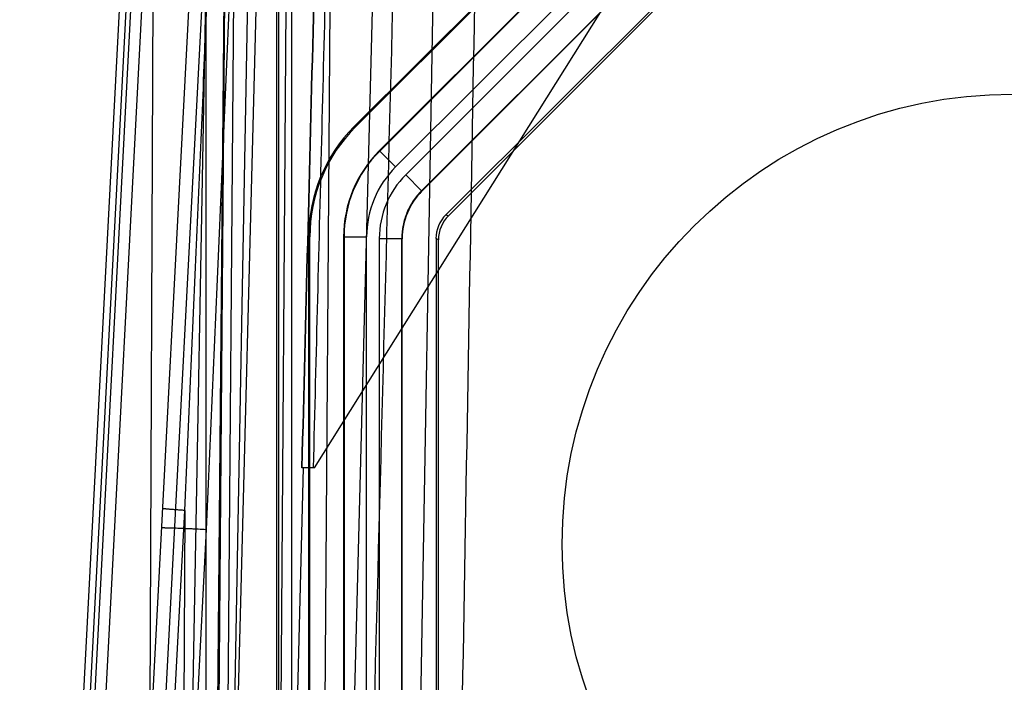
# Model space of a CAD drawing. Header units: millimetres. Extents: x 30 to 245, y 92 to 285.
# Tile 4 of 16: x 34 to 78, y 211 to 241. Entities that reach past the tile are written whole.
import ezdxf

# ---------------------------------------------------------------- set-up
doc = ezdxf.new("R2010")
doc.units = ezdxf.units.MM
doc.header["$LTSCALE"] = 24.676948
doc.layers.get('0').update_dxf_attribs({"linetype": 'CONTINUOUS'})

msp = doc.modelspace()

# ---------------------------------------------------------------- linework, layer by layer
at = {"color": 7, "linetype": 'Continuous'}
for p, q in [((42.512, 151.225), (42.512, 253.725)), ((46.312, 159.325), (46.312, 253.725)), ((39.292, 253.346), (34.227, 156.699)), ((39.585, 253.335), (34.521, 156.712)), ((39.792, 253.328), (34.729, 156.721)), ((35.228, 156.712), (40.292, 253.335)), ((39.789, 156.721), (40.21, 253.328)), ((42.699, 253.335), (40.91, 156.712)), ((42.525, 156.712), (45.055, 253.335)), ((42.565, 156.721), (43.409, 253.328)), ((50.202, 253.335), (47.672, 156.712)), ((43.408, 252.728), (42.627, 156.473)), ((43.808, 252.725), (43.025, 156.358)), ((45.623, 251.725), (45.623, 156.047)), ((42.228, 250.751), (37.012, 151.225)), ((44.511, 250.738), (42.669, 151.225)), ((45.722, 250.725), (45.712, 156.225)), ((49.085, 235.885), (60.352, 247.152)), ((49.133, 235.865), (60.372, 247.104)), ((42.603, 246.725), (37.598, 151.225)), ((61.432, 246.044), (50.193, 234.805)), ((50.211, 234.797), (61.44, 246.026)), ((47.312, 220.725), (62.81, 245.403)), ((62.147, 245.319), (50.918, 234.09)), ((51.366, 233.739), (62.498, 244.871)), ((63.205, 244.164), (52.073, 233.032)), ((52.091, 233.025), (63.212, 244.146)), ((51.012, 151.225), (52.618, 243.225)), ((64.273, 243.086), (53.151, 231.964)), ((53.262, 231.918), (64.319, 242.973)), ((46.05, 241.225), (45.386, 151.225)), ((47.997, 241.225), (47.356, 151.225)), ((49.133, 235.865), (49.085, 235.885)), ((50.193, 234.805), (50.211, 234.797)), ((50.918, 234.09), (50.211, 234.797)), ((52.073, 233.032), (51.366, 233.739)), ((52.073, 233.032), (52.091, 233.025)), ((53.151, 231.964), (53.262, 231.918)), ((47.064, 174.443), (47.064, 231.007)), ((47.112, 230.987), (47.064, 231.007)), ((47.112, 174.463), (47.112, 230.987)), ((48.612, 230.987), (48.612, 174.463)), ((48.612, 230.987), (48.63, 230.979)), ((48.63, 230.979), (48.63, 174.47)), ((48.63, 230.979), (49.63, 230.98)), ((49.63, 174.47), (49.63, 230.979)), ((50.194, 230.911), (50.194, 174.539)), ((50.194, 230.911), (51.194, 230.911)), ((51.194, 174.539), (51.194, 230.911)), ((51.194, 230.911), (51.212, 230.904)), ((51.212, 174.546), (51.212, 230.904)), ((52.712, 230.904), (52.712, 174.546)), ((52.823, 230.858), (52.712, 230.904)), ((52.814, 174.589), (52.823, 230.858)), ((45.012, 151.225), (46.832, 220.725)), ((47.312, 220.725), (46.761, 220.725)), ((38.014, 151.225), (41.557, 218.832)), ((41.557, 218.832), (41.262, 151.225)), ((42.512, 217.992), (39.013, 151.225))]:
    msp.add_line(p, q, dxfattribs=at)
msp.add_circle((78.312, 217.325), 20, dxfattribs=at)
for centre, radius, start, end in [((54.029, 230.979), 5.399, 135.0012, 179.9988), ((54.028, 230.98), 4.398, 134.9928, 180.0071), ((54.194, 230.911), 3.999, 134.9999, 180.0001)]:
    msp.add_arc(centre, radius, start, end, dxfattribs=at)
for centre, major_axis, ratio, start_param, end_param in [((53.965, 231.006), (-6.376, 2.641), 0.999822, -0.392636, 0.392636), ((54.013, 230.986), (6.376, -2.641), 0.999822, 2.748957, 3.534229), ((54.013, 230.986), (4.99, -2.067), 0.999822, 2.748957, 3.534229), ((54.212, 230.903), (2.772, -1.148), 0.999822, 2.748957, 3.534229), ((54.212, 230.904), (-1.386, 0.574), 0.999822, -0.392636, 0.392636), ((54.323, 230.858), (1.497, 0.103), 0.999809, 2.287613, 3.072885)]:
    msp.add_ellipse(centre, major_axis=major_axis, ratio=ratio, start_param=start_param, end_param=end_param, dxfattribs=at)
for points, knots in [([(48.582, 156.702), (48.864, 167.44), (49.427, 188.915), (50.27, 221.128), (50.833, 242.605), (51.115, 253.343)], [0, 0, 0, 0, 0.333314, 0.666647, 1, 1, 1, 1]), ([(41.557, 218.832), (41.714, 222.432), (42.027, 229.577), (42.496, 240.209), (42.805, 247.241), (42.959, 250.729)], [0, 0, 0, 0, 0.338609, 0.671944, 1, 1, 1, 1]), ([(43.947, 250.734), (43.784, 247.049), (43.461, 239.727), (42.983, 228.813), (42.668, 221.583), (42.512, 217.992)], [0, 0, 0, 0, 0.337579, 0.670913, 1, 1, 1, 1]), ([(47.523, 250.738), (47.439, 247.404), (47.269, 240.735), (47.014, 230.73), (46.844, 224.06), (46.759, 220.725)], [0, 0, 0, 0, 0.333278, 0.666611, 1, 1, 1, 1]), ([(46.759, 220.725), (46.844, 224.06), (47.014, 230.73), (47.269, 240.735), (47.439, 247.404), (47.523, 250.738)], [0, 0, 0, 0, 0.333389, 0.666722, 1, 1, 1, 1]), ([(54.451, 243.225), (54.276, 233.28), (53.928, 213.391), (53.408, 183.558), (53.06, 163.669), (52.886, 153.725)], [0, 0, 0, 0, 0.33334, 0.666674, 1, 1, 1, 1]), ([(52.073, 233.032), (51.934, 232.894), (51.684, 232.588), (51.404, 232.067), (51.233, 231.5), (51.194, 231.107), (51.194, 230.911)], [0, 0, 0, 0, 0.249999, 0.5, 0.75, 1, 1, 1, 1]), ([(41.557, 218.832), (41.487, 218.836), (41.351, 218.845), (41.185, 218.857), (41.061, 218.866), (40.977, 218.873), (40.899, 218.879), (40.829, 218.885), (40.766, 218.89), (40.712, 218.896), (40.665, 218.901), (40.628, 218.905), (40.602, 218.909), (40.585, 218.911), (40.576, 218.913), (40.569, 218.915), (40.564, 218.916), (40.561, 218.917), (40.56, 218.919), (40.56, 218.919)], [0, 0, 0, 0, 0.210898, 0.407043, 0.497585, 0.582169, 0.660151, 0.730884, 0.793791, 0.84858, 0.895027, 0.932912, 0.962093, 0.973468, 0.982741, 0.98995, 0.995141, 0.998396, 1, 1, 1, 1]), ([(40.515, 218.061), (40.515, 218.062), (40.515, 218.062), (40.518, 218.063), (40.524, 218.064), (40.535, 218.065), (40.55, 218.066), (40.569, 218.067), (40.594, 218.067), (40.623, 218.067), (40.657, 218.067), (40.696, 218.066), (40.758, 218.065), (40.847, 218.063), (40.968, 218.06), (41.105, 218.055), (41.258, 218.05), (41.423, 218.043), (41.597, 218.036), (41.778, 218.028), (41.963, 218.019), (42.208, 218.007), (42.391, 217.998), (42.512, 217.992)], [0, 0, 0, 0, 0.000458, 0.001301, 0.004449, 0.009705, 0.017183, 0.026976, 0.039139, 0.053714, 0.070747, 0.090267, 0.112255, 0.163501, 0.224116, 0.293298, 0.370056, 0.453075, 0.540927, 0.632067, 0.724943, 0.818099, 1, 1, 1, 1])]:
    msp.add_open_spline(points, degree=3, knots=knots, dxfattribs=at)
msp.add_open_spline([(48.016, 250.729), (47.889, 245.729), (47.637, 235.727), (47.385, 225.726), (47.258, 220.725)], degree=3, dxfattribs=at)

doc.saveas('drawing.dxf')
